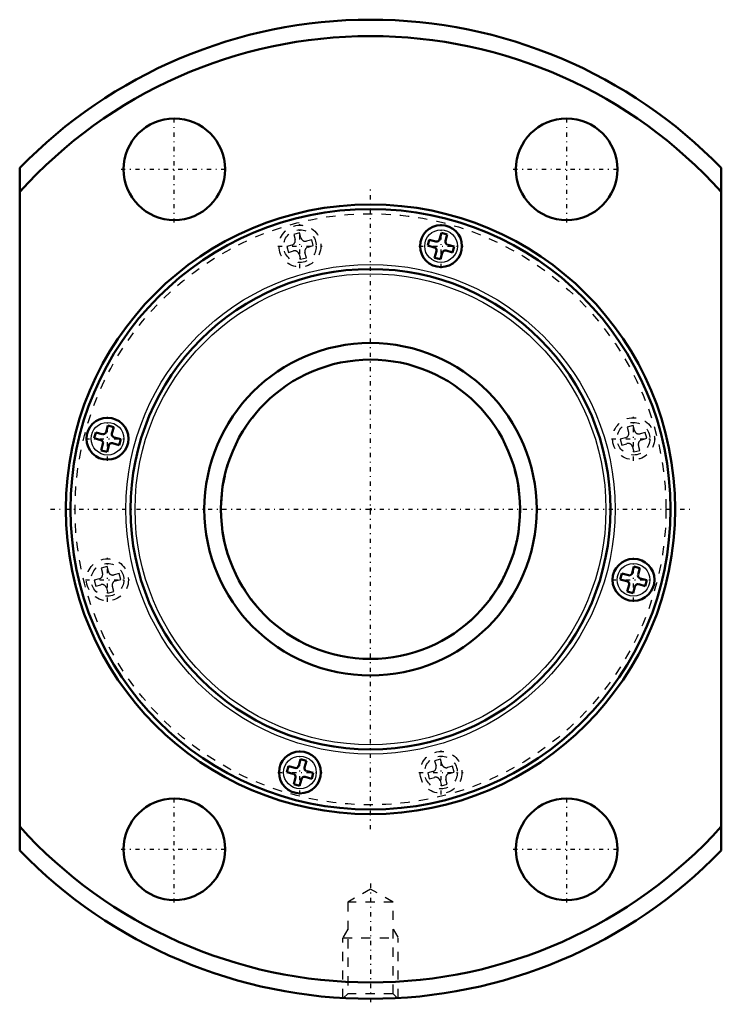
# Model space of a CAD drawing. Header units: millimetres. Extents: x -38 to 38, y -54 to 53.
import ezdxf

# ---------------------------------------------------------------- set-up
doc = ezdxf.new("R2010")
doc.units = ezdxf.units.MM
doc.linetypes.add('Center', pattern=[1.5, 0.45, -0.5, 0.05, -0.5])
doc.linetypes.add('Dashed', pattern=[2, 1, -1])
for name, color, linetype, lineweight in [('2d ConnectionPoints', 7, 'Continuous', 50), ('AM_0', 7, 'Continuous', 50), ('AM_4', 3, 'Continuous', 25), ('AM_5', 3, 'Continuous', 25), ('AM_7', 7, 'Center', 25), ('AM_9', 6, 'Dashed', 25)]:
    doc.layers.add(name, color=color, linetype=linetype, lineweight=lineweight)

# ---------------------------------------------------------------- blocks, each defined once
blk = doc.blocks.new('1_BLK3636_7_2ZZ_Nut_0_in_BLK3636_7_2ZZ_127LC7T_000_2')
at = {"layer": 'AM_0'}
for p, q in [((-38, 36.95), (-38, -36.95)), ((38, -36.95), (38, 36.95)), ((7.68, 29.93), (7.49, 29.22)), ((7.68, 29.93), (8.32, 29.76)), ((6.37, 29.18), (6.2, 28.54)), ((7.08, 28.98), (6.37, 29.18)), ((8.12, 29.05), (8.32, 29.76)), ((6.2, 28.54), (6.91, 28.35)), ((7.15, 27.94), (6.95, 27.23)), ((7.59, 27.06), (7.78, 27.77)), ((8.19, 28.01), (8.9, 27.81)), ((9.07, 28.45), (8.36, 28.64)), ((8.9, 27.81), (9.07, 28.45)), ((6.95, 27.23), (7.59, 27.06)), ((-28.45, 9.07), (-28.64, 8.36)), ((-28.45, 9.07), (-27.81, 8.9)), ((-28.01, 8.19), (-27.81, 8.9)), ((-29.76, 8.32), (-29.93, 7.68)), ((-29.93, 7.68), (-29.22, 7.49)), ((-29.05, 8.12), (-29.76, 8.32)), ((-27.06, 7.59), (-27.77, 7.78)), ((-27.23, 6.95), (-27.06, 7.59)), ((-28.98, 7.08), (-29.18, 6.37)), ((-28.54, 6.2), (-28.35, 6.91)), ((-27.94, 7.15), (-27.23, 6.95)), ((-29.18, 6.37), (-28.54, 6.2)), ((28.54, -6.2), (28.35, -6.91)), ((28.54, -6.2), (29.18, -6.37)), ((28.98, -7.08), (29.18, -6.37)), ((27.23, -6.95), (27.06, -7.59)), ((27.94, -7.15), (27.23, -6.95)), ((27.06, -7.59), (27.77, -7.78)), ((28.01, -8.19), (27.81, -8.9)), ((28.45, -9.07), (28.64, -8.36)), ((29.05, -8.12), (29.76, -8.32)), ((29.93, -7.68), (29.22, -7.49)), ((29.76, -8.32), (29.93, -7.68)), ((27.81, -8.9), (28.45, -9.07)), ((-7.59, -27.06), (-7.78, -27.77)), ((-7.59, -27.06), (-6.95, -27.23)), ((-7.15, -27.94), (-6.95, -27.23)), ((-8.9, -27.81), (-9.07, -28.45)), ((-9.07, -28.45), (-8.36, -28.64)), ((-8.19, -28.01), (-8.9, -27.81)), ((-6.2, -28.54), (-6.91, -28.35)), ((-6.37, -29.18), (-6.2, -28.54)), ((-8.12, -29.05), (-8.32, -29.76)), ((-8.32, -29.76), (-7.68, -29.93)), ((-7.68, -29.93), (-7.49, -29.22)), ((-7.08, -28.98), (-6.37, -29.18))]:
    blk.add_line(p, q, dxfattribs=at)
for centre, radius in [((-21.25, 36.81), 5.5), ((21.25, 36.81), 5.5), ((0, 0), 33), ((0, 0), 32.5), ((7.64, 28.49), 2.27), ((0, 0), 26), ((-28.49, 7.64), 2.27), ((28.49, -7.64), 2.27), ((-7.64, -28.49), 2.27), ((-21.25, -36.81), 5.5), ((21.25, -36.81), 5.5)]:
    blk.add_circle(centre, radius, dxfattribs=at)
for centre, radius, start, end in [((0, 0), 53, 44.1942, 135.8058), ((0, 0), 51.23, 42.1232, 137.8768), ((7.17, 29.3), 0.33, 255, 345), ((8.44, 28.96), 0.33, 165, 255), ((6.83, 28.03), 0.33, 345, 75), ((8.1, 27.69), 0.33, 75, 165), ((-29.3, 7.17), 0.33, 345, 75), ((-28.96, 8.44), 0.33, 255, 345), ((-27.69, 8.1), 0.33, 165, 255), ((-28.03, 6.83), 0.33, 75, 165), ((28.03, -6.83), 0.33, 255, 345), ((29.3, -7.17), 0.33, 165, 255), ((27.69, -8.1), 0.33, 345, 75), ((28.96, -8.44), 0.33, 75, 165), ((-8.44, -28.96), 0.33, 345, 75), ((-8.1, -27.69), 0.33, 255, 345), ((-6.83, -28.03), 0.33, 165, 255), ((-7.17, -29.3), 0.33, 75, 165), ((0, 0), 51.23, 222.1232, 317.8768), ((0, 0), 53, 224.1942, 315.8058)]:
    blk.add_arc(centre, radius, start, end, dxfattribs=at)
at = {"layer": 'AM_4'}
for centre, radius in [((7.64, 28.49), 1.77), ((0, 0), 26.5), ((0, 0), 25.5), ((-28.49, 7.64), 1.77), ((28.49, -7.64), 1.77), ((-7.64, -28.49), 1.77)]:
    blk.add_circle(centre, radius, dxfattribs=at)
at = {"layer": 'AM_5', "linetype": 'Dashed'}
for p, q in [((-2.46, -45.46), (-3, -46.4)), ((2.46, -45.46), (3, -46.4)), ((-3, -52.92), (-3, -46.4)), ((-3, -46.4), (3, -46.4)), ((3, -52.92), (3, -46.4))]:
    blk.add_line(p, q, dxfattribs=at)
at = {"layer": 'AM_7'}
for p, q in [((-21.25, 31.03), (-21.25, 42.58)), ((21.25, 31.03), (21.25, 42.58)), ((-27.02, 36.81), (-15.47, 36.81)), ((15.47, 36.81), (27.02, 36.81)), ((0, -34.65), (0, 34.65)), ((-7.64, 26.11), (-7.64, 30.88)), ((7.64, 26.11), (7.64, 30.88)), ((-10.02, 28.49), (-5.25, 28.49)), ((5.25, 28.49), (10.02, 28.49)), ((-28.49, 5.25), (-28.49, 10.02)), ((28.49, 5.25), (28.49, 10.02)), ((-30.88, 7.64), (-26.11, 7.64)), ((26.11, 7.64), (30.88, 7.64)), ((-34.65, 0), (34.65, 0)), ((-28.49, -10.02), (-28.49, -5.25)), ((28.49, -10.02), (28.49, -5.25)), ((-30.88, -7.64), (-26.11, -7.64)), ((26.11, -7.64), (30.88, -7.64)), ((-7.64, -30.88), (-7.64, -26.11)), ((7.64, -30.88), (7.64, -26.11)), ((-10.02, -28.49), (-5.25, -28.49)), ((5.25, -28.49), (10.02, -28.49)), ((-21.25, -42.58), (-21.25, -31.03)), ((21.25, -42.58), (21.25, -31.03)), ((-27.02, -36.81), (-15.47, -36.81)), ((15.47, -36.81), (27.02, -36.81)), ((0, -40.53), (0, -53.59))]:
    blk.add_line(p, q, dxfattribs=at)
at = {"layer": 'AM_9'}
for p, q in [((-7.68, 29.93), (-8.32, 29.76)), ((-7.53, 29.38), (-7.68, 29.93)), ((-8.32, 29.76), (-8.17, 29.21)), ((-6.37, 29.18), (-6.92, 29.03)), ((-6.2, 28.54), (-6.37, 29.18)), ((-8.52, 28.6), (-9.07, 28.45)), ((-9.07, 28.45), (-8.9, 27.81)), ((-8.9, 27.81), (-8.35, 27.96)), ((-6.95, 27.23), (-7.1, 27.78)), ((-6.75, 28.39), (-6.2, 28.54)), ((-7.74, 27.61), (-7.59, 27.06)), ((-7.59, 27.06), (-6.95, 27.23)), ((28.45, 9.07), (27.81, 8.9)), ((27.81, 8.9), (27.96, 8.35)), ((28.6, 8.52), (28.45, 9.07)), ((27.61, 7.74), (27.06, 7.59)), ((27.06, 7.59), (27.23, 6.95)), ((29.76, 8.32), (29.21, 8.17)), ((29.38, 7.53), (29.93, 7.68)), ((29.93, 7.68), (29.76, 8.32)), ((27.23, 6.95), (27.78, 7.1)), ((28.39, 6.75), (28.54, 6.2)), ((29.18, 6.37), (29.03, 6.92)), ((28.54, 6.2), (29.18, 6.37)), ((-28.54, -6.2), (-29.18, -6.37)), ((-29.18, -6.37), (-29.03, -6.92)), ((-28.39, -6.75), (-28.54, -6.2)), ((-27.23, -6.95), (-27.78, -7.1)), ((-27.06, -7.59), (-27.23, -6.95)), ((-29.38, -7.53), (-29.93, -7.68)), ((-29.93, -7.68), (-29.76, -8.32)), ((-29.76, -8.32), (-29.21, -8.17)), ((-28.6, -8.52), (-28.45, -9.07)), ((-27.81, -8.9), (-27.96, -8.35)), ((-27.61, -7.74), (-27.06, -7.59)), ((-28.45, -9.07), (-27.81, -8.9)), ((7.59, -27.06), (6.95, -27.23)), ((6.95, -27.23), (7.1, -27.78)), ((7.74, -27.61), (7.59, -27.06)), ((6.75, -28.39), (6.2, -28.54)), ((6.2, -28.54), (6.37, -29.18)), ((8.9, -27.81), (8.35, -27.96)), ((8.52, -28.6), (9.07, -28.45)), ((9.07, -28.45), (8.9, -27.81)), ((6.37, -29.18), (6.92, -29.03)), ((7.53, -29.38), (7.68, -29.93)), ((7.68, -29.93), (8.32, -29.76)), ((8.32, -29.76), (8.17, -29.21)), ((0, -41.12), (-2.46, -42.54)), ((2.46, -42.54), (0, -41.12)), ((-2.46, -42.54), (-2.46, -52.46)), ((2.46, -42.54), (-2.46, -42.54)), ((2.46, -52.46), (2.46, -42.54)), ((-2.46, -52.46), (-2.91, -52.91)), ((2.46, -52.46), (-2.46, -52.46)), ((2.92, -52.92), (2.46, -52.46))]:
    blk.add_line(p, q, dxfattribs=at)
for centre, radius in [((0, 0), 32), ((-7.64, 28.49), 2.27), ((-7.64, 28.49), 1.77), ((28.49, 7.64), 2.27), ((28.49, 7.64), 1.77), ((-28.49, -7.64), 2.27), ((-28.49, -7.64), 1.77), ((7.64, -28.49), 2.27), ((7.64, -28.49), 1.77)]:
    blk.add_circle(centre, radius, dxfattribs=at)
for centre, start, end in [((-8.65, 29.08), 285, 15), ((-7.05, 29.51), 195, 285), ((-8.22, 27.48), 15, 105), ((-6.62, 27.91), 105, 195), ((27.48, 8.22), 285, 15), ((29.08, 8.65), 195, 285), ((29.51, 7.05), 105, 195), ((27.91, 6.62), 15, 105), ((-29.51, -7.05), 285, 15), ((-27.91, -6.62), 195, 285), ((-29.08, -8.65), 15, 105), ((-27.48, -8.22), 105, 195), ((8.22, -27.48), 195, 285), ((6.62, -27.91), 285, 15), ((8.65, -29.08), 105, 195), ((7.05, -29.51), 15, 105)]:
    blk.add_arc(centre, 0.5, start, end, dxfattribs=at)
blk = doc.blocks.new('2_BLK3636_7_20ZZ0_Shaft_0_in_BLK3636_7_2ZZ_127LC7T_000_2')
at = {"layer": 'AM_0'}
for radius in [18, 16.2]:
    blk.add_circle((0, 0), radius, dxfattribs=at)
at = {"layer": 'AM_5', "linetype": 'Dashed'}
blk.add_arc((0, 0), 16.16, 75, 15, dxfattribs=at)

msp = doc.modelspace()

# ---------------------------------------------------------------- linework, layer by layer
at = {"layer": '2d ConnectionPoints'}
msp.add_point((0, 0), dxfattribs=at)
msp.add_point((0, 0), dxfattribs=at)
msp.add_point((0, 0), dxfattribs=at)

# ---------------------------------------------------------------- block references
for name in ['1_BLK3636_7_2ZZ_Nut_0_in_BLK3636_7_2ZZ_127LC7T_000_2', '2_BLK3636_7_20ZZ0_Shaft_0_in_BLK3636_7_2ZZ_127LC7T_000_2']:
    msp.add_blockref(name, (0, 0))

doc.saveas('drawing.dxf')
